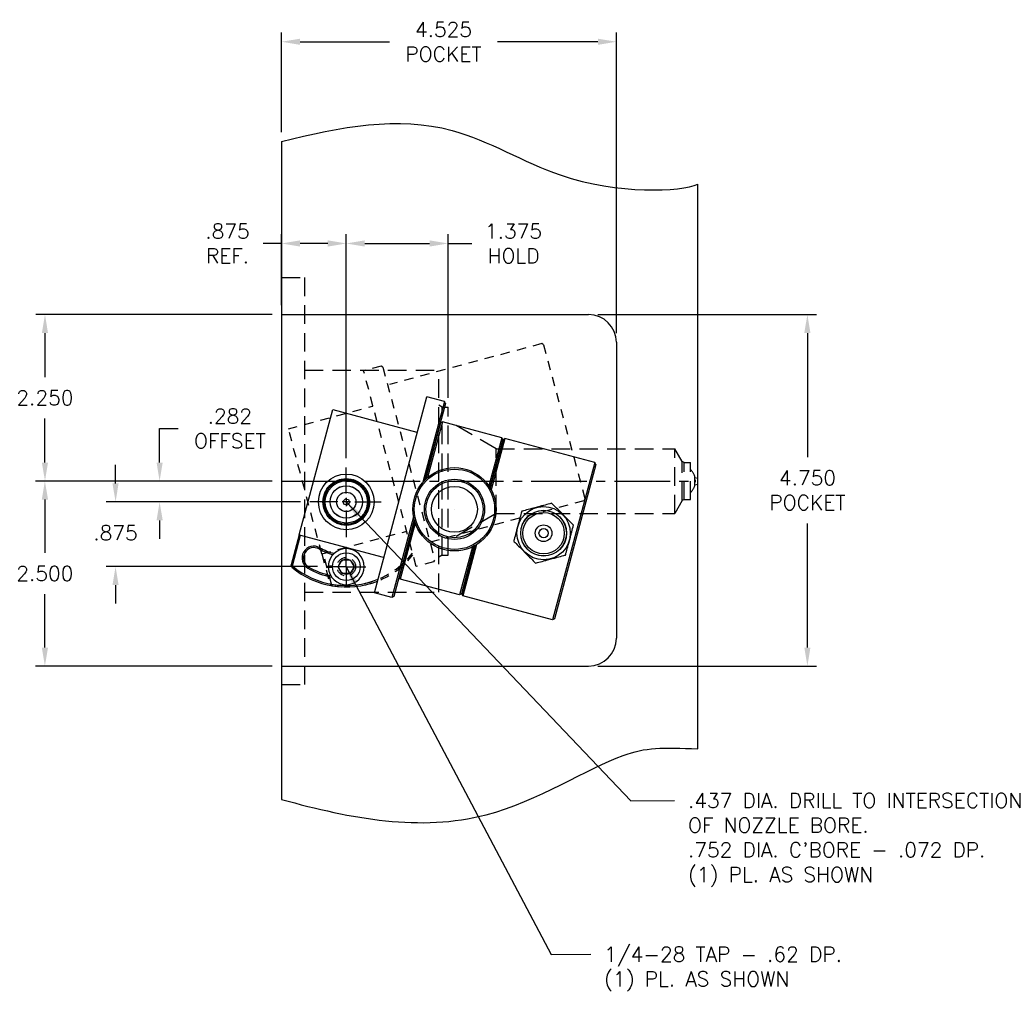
# Model space of a CAD drawing. Extents: x -55 to 76, y -100 to -24.
# Tile 22 of 22: x 55 to 68, y -44 to -31. Entities that reach past the tile are written whole.
import ezdxf

# ---------------------------------------------------------------- set-up
doc = ezdxf.new("R2010")
doc.units = 0
doc.header["$MEASUREMENT"] = 0
for name, pattern in [('CENTER2', [1.125, 0.75, -0.125, 0.125, -0.125]), ('HIDDEN', [0.375, 0.25, -0.125]), ('HIDDEN2', [0.1875, 0.125, -0.0625])]:
    doc.linetypes.add(name, pattern=pattern)
doc.layers.get('DEFPOINTS').update_dxf_attribs({"linetype": 'CONTINUOUS'})
for name, color, linetype in [('BORE_HIDDEN', 1, 'HIDDEN'), ('CP_TAPS_CENTER', 1, 'CENTER2'), ('CP_TAPS_HIDDEN', 1, 'HIDDEN2'), ('CP_TAPS_SOLID', 1, 'CONTINUOUS'), ('DIMENSIONS', 4, 'CONTINUOUS'), ('DSCV_BORE_CENTER', 22, 'CENTER2'), ('DSCV_BORE_SOLID', 1, 'CONTINUOUS'), ('HYD_FITTING', 4, 'CONTINUOUS'), ('NP_SHAPE_SOLID', 6, 'CONTINUOUS'), ('SCV_HYD_CYL_SHAPE', 3, 'CONTINUOUS')]:
    doc.layers.add(name, color=color, linetype=linetype)
doc.styles.add('ROMANS', font='romans.shx')
doc.dimstyles.new('CATALOG', dxfattribs={"dimscale": 2, "dimtxt": 0.1, "dimasz": 0.125, "dimexe": 0.0625, "dimexo": 0.0625, "dimgap": 0.09, "dimtad": 0, "dimtih": 1, "dimtoh": 1, "dimdec": 3, "dimzin": 4, "dimdsep": 46, "dimtxsty": 'ROMANS', "dimcen": 0, "dimclrd": 256, "dimclre": 256, "dimclrt": 256, "dimadec": 0, "dimazin": 0, "dimtfac": 0.7, "dimtdec": 3, "dimtofl": 0, "dimtmove": 0, "dimatfit": 3, "dimfxl": 1, "dimtolj": 1, "dimtzin": 4, "dimlwd": -1, "dimlwe": -1, "dimarcsym": 0})

# ---------------------------------------------------------------- blocks, each defined once
blk = doc.blocks.new('*D115')
at = {"layer": 'DEFPOINTS', "color": 0}
for p in [(59.507, -33.978), (60.882, -36.188), (59.507, -37.004)]:
    blk.add_point(p, dxfattribs=at)
at = {"layer": 'DIMENSIONS'}
for p, q in [((59.507, -36.879), (59.507, -33.853)), ((60.882, -36.063), (60.882, -33.853)), ((59.757, -33.978), (60.632, -33.978)), ((60.882, -33.978), (61.202, -33.978))]:
    blk.add_line(p, q, dxfattribs=at)
for points in [[(59.757, -33.936), (59.757, -34.02), (59.507, -33.978)], [(60.632, -33.936), (60.632, -34.02), (60.882, -33.978)]]:
    blk.add_solid(points, dxfattribs=at)
at = {"layer": 'DIMENSIONS', "insert": (61.767, -33.978), "char_height": 0.2, "attachment_point": 5, "style": 'ROMANS'}
blk.add_mtext('\\A1;1.375 \\PHOLD', dxfattribs=at)
blk = doc.blocks.new('*D116')
at = {"layer": 'DEFPOINTS', "color": 0}
for p in [(58.632, -37.188), (56.984, -37.47), (59.014, -37.47)]:
    blk.add_point(p, dxfattribs=at)
at = {"layer": 'DIMENSIONS'}
for p, q in [((56.984, -36.938), (56.984, -36.479)), ((56.984, -36.479), (57.234, -36.479)), ((58.507, -37.188), (56.859, -37.188)), ((58.889, -37.47), (56.859, -37.47)), ((56.984, -37.72), (56.984, -37.97))]:
    blk.add_line(p, q, dxfattribs=at)
for points in [[(56.943, -36.938), (57.026, -36.938), (56.984, -37.188)], [(56.943, -37.72), (57.026, -37.72), (56.984, -37.47)]]:
    blk.add_solid(points, dxfattribs=at)
at = {"layer": 'DIMENSIONS', "insert": (57.933, -36.479), "char_height": 0.2, "attachment_point": 5, "style": 'ROMANS'}
blk.add_mtext('\\A1;.282 \\POFFSET', dxfattribs=at)
blk = doc.blocks.new('*D117')
at = {"layer": 'DEFPOINTS', "color": 0}
for p in [(59.014, -37.47), (56.389, -38.345), (59.241, -38.345)]:
    blk.add_point(p, dxfattribs=at)
at = {"layer": 'DIMENSIONS'}
for p, q in [((56.389, -37.22), (56.389, -36.97)), ((58.889, -37.47), (56.264, -37.47)), ((59.116, -38.345), (56.264, -38.345)), ((56.389, -38.595), (56.389, -38.845))]:
    blk.add_line(p, q, dxfattribs=at)
for points in [[(56.347, -37.22), (56.43, -37.22), (56.389, -37.47)], [(56.347, -38.595), (56.43, -38.595), (56.389, -38.345)]]:
    blk.add_solid(points, dxfattribs=at)
at = {"layer": 'DIMENSIONS', "insert": (56.389, -37.889), "char_height": 0.2, "attachment_point": 5, "style": 'ROMANS'}
blk.add_mtext('\\A1;.875 ', dxfattribs=at)
blk = doc.blocks.new('*D120')
at = {"layer": 'DEFPOINTS', "color": 0}
for p in [(58.632, -33.978), (58.632, -34.938), (59.507, -37.004)]:
    blk.add_point(p, dxfattribs=at)
at = {"layer": 'DIMENSIONS'}
for p, q in [((58.632, -34.813), (58.632, -33.853)), ((59.507, -36.879), (59.507, -33.853)), ((58.632, -33.978), (58.382, -33.978)), ((59.257, -33.978), (58.882, -33.978))]:
    blk.add_line(p, q, dxfattribs=at)
for points in [[(58.882, -33.936), (58.882, -34.02), (58.632, -33.978)], [(59.257, -33.936), (59.257, -34.02), (59.507, -33.978)]]:
    blk.add_solid(points, dxfattribs=at)
at = {"layer": 'DIMENSIONS', "insert": (57.902, -33.978), "char_height": 0.2, "attachment_point": 5, "style": 'ROMANS'}
blk.add_mtext('\\A1;.875 \\PREF.', dxfattribs=at)
blk = doc.blocks.new('*D122')
at = {"layer": 'DEFPOINTS', "color": 0}
for p in [(58.632, -31.252), (58.632, -32.6), (63.157, -35.313)]:
    blk.add_point(p, dxfattribs=at)
at = {"layer": 'DIMENSIONS'}
for p, q in [((58.632, -32.475), (58.632, -31.127)), ((63.157, -35.188), (63.157, -31.127)), ((58.882, -31.252), (60.092, -31.252)), ((62.907, -31.252), (61.548, -31.252))]:
    blk.add_line(p, q, dxfattribs=at)
for points in [[(58.882, -31.211), (58.882, -31.294), (58.632, -31.252)], [(62.907, -31.211), (62.907, -31.294), (63.157, -31.252)]]:
    blk.add_solid(points, dxfattribs=at)
at = {"layer": 'DIMENSIONS', "insert": (60.82, -31.252), "char_height": 0.2, "attachment_point": 5, "style": 'ROMANS'}
blk.add_mtext('\\A1;4.525 \\PPOCKET', dxfattribs=at)
blk = doc.blocks.new('*D123')
at = {"layer": 'DEFPOINTS', "color": 0}
for p in [(58.632, -34.938), (55.435, -37.188), (58.632, -37.188)]:
    blk.add_point(p, dxfattribs=at)
at = {"layer": 'DIMENSIONS'}
for p, q in [((58.507, -34.938), (55.31, -34.938)), ((55.435, -35.188), (55.435, -35.783)), ((55.435, -36.938), (55.435, -36.343)), ((58.507, -37.188), (55.31, -37.188))]:
    blk.add_line(p, q, dxfattribs=at)
for points in [[(55.393, -35.188), (55.476, -35.188), (55.435, -34.938)], [(55.393, -36.938), (55.476, -36.938), (55.435, -37.188)]]:
    blk.add_solid(points, dxfattribs=at)
at = {"layer": 'DIMENSIONS', "insert": (55.435, -36.063), "char_height": 0.2, "attachment_point": 5, "style": 'ROMANS'}
blk.add_mtext('\\A1;2.250 ', dxfattribs=at)
blk = doc.blocks.new('*D124')
at = {"layer": 'DEFPOINTS', "color": 0}
for p in [(58.632, -37.188), (55.434, -39.688), (58.632, -39.688)]:
    blk.add_point(p, dxfattribs=at)
at = {"layer": 'DIMENSIONS'}
for p, q in [((58.507, -37.188), (55.309, -37.188)), ((55.434, -37.438), (55.434, -38.158)), ((55.434, -39.438), (55.434, -38.718)), ((58.507, -39.688), (55.309, -39.688))]:
    blk.add_line(p, q, dxfattribs=at)
for points in [[(55.392, -37.438), (55.476, -37.438), (55.434, -37.188)], [(55.392, -39.438), (55.476, -39.438), (55.434, -39.688)]]:
    blk.add_solid(points, dxfattribs=at)
at = {"layer": 'DIMENSIONS', "insert": (55.434, -38.438), "char_height": 0.2, "attachment_point": 5, "style": 'ROMANS'}
blk.add_mtext('\\A1;2.500 ', dxfattribs=at)
blk = doc.blocks.new('*D125')
at = {"layer": 'DEFPOINTS', "color": 0}
for p in [(62.782, -34.938), (62.782, -39.688), (65.738, -39.688)]:
    blk.add_point(p, dxfattribs=at)
at = {"layer": 'DIMENSIONS'}
for p, q in [((62.907, -34.938), (65.863, -34.938)), ((65.738, -35.188), (65.738, -36.867)), ((65.738, -39.438), (65.738, -37.76)), ((62.907, -39.688), (65.863, -39.688))]:
    blk.add_line(p, q, dxfattribs=at)
for points in [[(65.696, -35.188), (65.779, -35.188), (65.738, -34.938)], [(65.696, -39.438), (65.779, -39.438), (65.738, -39.688)]]:
    blk.add_solid(points, dxfattribs=at)
at = {"layer": 'DIMENSIONS', "insert": (65.738, -37.313), "char_height": 0.2, "attachment_point": 5, "style": 'ROMANS'}
blk.add_mtext('\\A1;4.750 \\PPOCKET', dxfattribs=at)

msp = doc.modelspace()

# ---------------------------------------------------------------- linework, layer by layer
at = {"layer": 'BORE_HIDDEN'}
for p, q in [((58.63177, -34.43848), (58.94477, -34.43848)), ((58.94477, -39.93848), (58.94477, -34.43848)), ((58.94477, -35.68848), (60.75677, -35.68848)), ((60.75677, -38.68848), (60.75677, -35.68848)), ((60.80177, -36.18798), (60.75677, -36.162)), ((60.80177, -36.18798), (60.88177, -36.18798)), ((60.80177, -38.18898), (60.80177, -36.18798)), ((60.88177, -38.18898), (60.88177, -36.18798)), ((61.53177, -36.75098), (60.88177, -36.3757)), ((61.53177, -36.75098), (63.94677, -36.75098)), ((61.53177, -37.62598), (61.53177, -36.75098)), ((63.94677, -37.62598), (63.94677, -36.75098)), ((64.04643, -36.9236), (63.94677, -36.75098)), ((64.07177, -36.93823), (64.04643, -36.9236)), ((64.04643, -37.45336), (64.04643, -36.9236)), ((64.07177, -36.93823), (64.15677, -36.93823)), ((64.07177, -37.43873), (64.07177, -36.93823)), ((64.15677, -37.43873), (64.15677, -36.93823)), ((64.21895, -37.13835), (64.25677, -37.14848)), ((64.21895, -37.23862), (64.21895, -37.13835)), ((64.21895, -37.23862), (64.25677, -37.22848)), ((64.04643, -37.45336), (63.94677, -37.62598)), ((64.07177, -37.43873), (64.04643, -37.45336)), ((64.07177, -37.43873), (64.15677, -37.43873)), ((61.53177, -37.62598), (60.88177, -38.00126)), ((61.53177, -37.62598), (63.94677, -37.62598)), ((60.80177, -38.18898), (60.75677, -38.21496)), ((60.80177, -38.18898), (60.88177, -38.18898)), ((58.94477, -38.68848), (60.75677, -38.68848)), ((58.63177, -39.93848), (58.94477, -39.93848))]:
    msp.add_line(p, q, dxfattribs=at)
for start, end in [(13.233252, 46.409638), (313.590362, 346.766748), (355.919963, 3.947931)]:
    msp.add_arc((64.00577, -37.18848), 0.219, start, end, dxfattribs=at)
at = {"layer": 'CP_TAPS_CENTER'}
for q in [(59.50677, -38.07948), (59.24077, -38.34548), (59.50677, -38.61148), (59.77277, -38.34548)]:
    msp.add_line((59.50677, -38.34548), q, dxfattribs=at)
at = {"layer": 'CP_TAPS_HIDDEN'}
msp.add_circle((59.50677, -38.34548), 0.125, dxfattribs=at)
at = {"layer": 'CP_TAPS_SOLID'}
msp.add_circle((59.50677, -38.34548), 0.102, dxfattribs=at)
at = {"layer": 'DSCV_BORE_CENTER'}
msp.add_line((58.63177, -37.18848), (64.25677, -37.18848), dxfattribs=at)
at = {"layer": 'DSCV_BORE_SOLID'}
for p, q in [((59.50677, -37.35648), (59.50677, -37.0035)), ((59.39277, -37.47048), (59.01404, -37.47048)), ((59.56377, -37.47048), (59.44977, -37.47048)), ((59.50677, -37.41348), (59.50677, -37.52748)), ((59.62077, -37.47048), (59.97594, -37.47048)), ((59.50677, -37.58514), (59.50677, -37.94538))]:
    msp.add_line(p, q, dxfattribs=at)
for radius in [0.376, 0.2185]:
    msp.add_circle((59.50677, -37.47048), radius, dxfattribs=at)
at = {"layer": 'HYD_FITTING'}
for p, q in [((62.12065, -37.53183), (62.03823, -37.55392)), ((62.45977, -37.66687), (62.39943, -37.60653)), ((61.83417, -37.75796), (61.81207, -37.84044)), ((62.51236, -38.0281), (62.53447, -37.94558)), ((61.88673, -38.11912), (61.94716, -38.17956)), ((62.22581, -38.25422), (62.30837, -38.2321))]:
    msp.add_line(p, q, dxfattribs=at)
for centre, radius in [((60.96876, -37.57027), 0.56285), ((60.96876, -37.57027), 0.54285), ((60.96876, -37.57027), 0.4066), ((60.96876, -37.57027), 0.3866), ((60.96876, -37.57027), 0.31035), ((60.96876, -37.57027), 0.000264), ((60.96876, -37.57027), 0.000256), ((62.17327, -37.89302), 0.35998), ((62.17327, -37.89302), 0.31), ((62.17327, -37.89302), 0.30801), ((62.17327, -37.89302), 0.28001), ((62.17327, -37.89302), 0.1125), ((62.17327, -37.89302), 0.0625)]:
    msp.add_circle(centre, radius, dxfattribs=at)
for points, knots in [([(60.66557, -36.83562), (60.66481, -36.83844), (60.66387, -36.84099), (60.66156, -36.84558), (60.66022, -36.8475), (60.65797, -36.84978), (60.65713, -36.85044), (60.65629, -36.85095)], [-0.045803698, -0.045803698, -0.045803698, -0.045803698, -0.0340763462, -0.0340763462, -0.0216628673, -0.0216628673, -0.0144985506, -0.0144985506, -0.0144985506, -0.0144985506]), ([(61.51104, -37.061), (61.51027, -37.06391), (61.50929, -37.06653), (61.50695, -37.07119), (61.50559, -37.07311), (61.50336, -37.07538), (61.50253, -37.07604), (61.5017, -37.07654)], [-0.0461440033, -0.0461440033, -0.0461440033, -0.0461440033, -0.0341139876, -0.0341139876, -0.0215665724, -0.0215665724, -0.0144971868, -0.0144971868, -0.0144971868, -0.0144971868]), ([(62.2816, -37.4887), (62.27479, -37.49053), (62.2656, -37.49299), (62.23099, -37.50226), (62.20079, -37.51036), (62.15357, -37.52301), (62.13694, -37.52747), (62.12065, -37.53183)], [-0.205897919, -0.205897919, -0.205897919, -0.205897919, -0.177422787, -0.177422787, -0.088711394, -0.088711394, -0.041175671, -0.041175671, -0.041175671, -0.041175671]), ([(62.39943, -37.60653), (62.38751, -37.59461), (62.37533, -37.58243), (62.34077, -37.54786), (62.31866, -37.52575), (62.29332, -37.50042), (62.28659, -37.49369), (62.2816, -37.4887)], [0.041179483, 0.041179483, 0.041179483, 0.041179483, 0.088711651, 0.088711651, 0.177423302, 0.177423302, 0.205898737, 0.205898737, 0.205898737, 0.205898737]), ([(61.87729, -37.59704), (61.87546, -37.60385), (61.873, -37.61304), (61.86373, -37.64764), (61.85564, -37.67785), (61.84299, -37.72506), (61.83853, -37.74168), (61.83417, -37.75796)], [-0.205887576, -0.205887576, -0.205887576, -0.205887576, -0.177426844, -0.177426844, -0.088713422, -0.088713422, -0.041205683, -0.041205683, -0.041205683, -0.041205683]), ([(62.03823, -37.55392), (62.02195, -37.55828), (62.00531, -37.56274), (61.95809, -37.57539), (61.92789, -37.58348), (61.89329, -37.59275), (61.8841, -37.59522), (61.87729, -37.59704)], [0.041175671, 0.041175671, 0.041175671, 0.041175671, 0.088711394, 0.088711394, 0.177422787, 0.177422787, 0.205881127, 0.205881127, 0.205881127, 0.205881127]), ([(62.57758, -37.78468), (62.57259, -37.7797), (62.56587, -37.77297), (62.54054, -37.74764), (62.51843, -37.72553), (62.48386, -37.69096), (62.47169, -37.67879), (62.45977, -37.66687)], [-0.205877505, -0.205877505, -0.205877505, -0.205877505, -0.177423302, -0.177423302, -0.088711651, -0.088711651, -0.041179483, -0.041179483, -0.041179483, -0.041179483]), ([(62.53447, -37.94558), (62.53883, -37.92931), (62.54328, -37.9127), (62.55593, -37.86549), (62.56402, -37.83528), (62.57329, -37.80068), (62.57575, -37.79149), (62.57758, -37.78468)], [0.041220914, 0.041220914, 0.041220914, 0.041220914, 0.088714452, 0.088714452, 0.177428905, 0.177428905, 0.205886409, 0.205886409, 0.205886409, 0.205886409]), ([(61.81207, -37.84044), (61.80771, -37.85672), (61.80326, -37.87334), (61.79061, -37.92055), (61.78251, -37.95075), (61.77324, -37.98536), (61.77078, -37.99454), (61.76896, -38.00135)], [0.041205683, 0.041205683, 0.041205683, 0.041205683, 0.088713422, 0.088713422, 0.177426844, 0.177426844, 0.205877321, 0.205877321, 0.205877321, 0.205877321]), ([(61.76896, -38.00135), (61.77394, -38.00634), (61.78066, -38.01306), (61.806, -38.03839), (61.82811, -38.0605), (61.86266, -38.09506), (61.87482, -38.10722), (61.88673, -38.11912)], [-0.205885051, -0.205885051, -0.205885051, -0.205885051, -0.177431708, -0.177431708, -0.088715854, -0.088715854, -0.041241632, -0.041241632, -0.041241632, -0.041241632]), ([(62.46924, -38.18899), (62.47107, -38.18218), (62.47353, -38.173), (62.4828, -38.1384), (62.49089, -38.10819), (62.50354, -38.06099), (62.508, -38.04437), (62.51236, -38.0281)], [-0.205876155, -0.205876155, -0.205876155, -0.205876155, -0.177428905, -0.177428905, -0.088714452, -0.088714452, -0.041220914, -0.041220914, -0.041220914, -0.041220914]), ([(61.94716, -38.17956), (61.95907, -38.19147), (61.97123, -38.20363), (62.00578, -38.23818), (62.02789, -38.26029), (62.05323, -38.28562), (62.05995, -38.29234), (62.06493, -38.29733)], [0.041241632, 0.041241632, 0.041241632, 0.041241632, 0.088715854, 0.088715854, 0.177431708, 0.177431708, 0.205881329, 0.205881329, 0.205881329, 0.205881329]), ([(62.06493, -38.29733), (62.07174, -38.2955), (62.08093, -38.29304), (62.11553, -38.28377), (62.14574, -38.27568), (62.19293, -38.26303), (62.20954, -38.25858), (62.22581, -38.25422)], [-0.205882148, -0.205882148, -0.205882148, -0.205882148, -0.177432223, -0.177432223, -0.088716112, -0.088716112, -0.041245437, -0.041245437, -0.041245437, -0.041245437]), ([(62.30837, -38.2321), (62.32463, -38.22774), (62.34124, -38.22329), (62.38844, -38.21064), (62.41865, -38.20255), (62.45325, -38.19328), (62.46243, -38.19082), (62.46924, -38.18899)], [0.041245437, 0.041245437, 0.041245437, 0.041245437, 0.088716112, 0.088716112, 0.177432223, 0.177432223, 0.20588143, 0.20588143, 0.20588143, 0.20588143])]:
    msp.add_open_spline(points, degree=3, knots=knots, dxfattribs=at)
at = {"layer": 'NP_SHAPE_SOLID'}
for p, q in [((58.63177, -32.59982), (58.63177, -41.49105)), ((64.25677, -40.80853), (64.25677, -33.17734)), ((58.63177, -34.93848), (62.78177, -34.93848)), ((63.15677, -35.31348), (63.15677, -39.31348)), ((58.63177, -39.68848), (62.78177, -39.68848))]:
    msp.add_line(p, q, dxfattribs=at)
for centre, start, end in [((62.78177, -35.31348), 0, 90), ((62.78177, -39.31348), 270, 0)]:
    msp.add_arc(centre, 0.375, start, end, dxfattribs=at)
for points, knots in [([(58.63177, -32.59982), (59.42339, -32.3998), (60.73929, -32.15101), (62.65005, -33.35104), (64.03262, -33.27742), (64.25677, -33.17734)], [0.40858497, 0.40858497, 0.40858497, 0.40858497, 2.73445584, 4.31473827, 6.82445363, 6.82445363, 6.82445363, 6.82445363]), ([(58.63177, -41.49105), (59.5788, -41.75257), (61.26231, -42.06907), (63.19052, -40.79104), (63.77854, -40.7841), (64.25677, -40.80853)], [0.74929177, 0.74929177, 0.74929177, 0.74929177, 3.5507136, 5.79092349, 7.20496218, 7.20496218, 7.20496218, 7.20496218])]:
    msp.add_open_spline(points, degree=3, knots=knots, dxfattribs=at)
at = {"layer": 'SCV_HYD_CYL_SHAPE', "color": 1, "linetype": 'HIDDEN2'}
for p, q in [((62.14828, -35.33194), (60.09086, -35.88322)), ((62.17278, -35.34608), (62.14828, -35.33194)), ((62.17278, -35.34608), (62.73183, -37.43248)), ((59.97751, -35.63407), (59.74086, -35.69748)), ((60.00201, -35.64821), (59.97751, -35.63407)), ((60.00201, -35.64821), (60.70082, -38.25621)), ((60.45002, -38.34412), (59.74086, -35.69748)), ((58.72435, -36.48232), (59.85932, -36.1782)), ((59.17729, -38.17269), (58.72435, -36.48232)), ((62.71768, -37.45698), (60.66026, -38.00826)), ((62.73183, -37.43248), (62.71768, -37.45698)), ((59.17729, -38.17269), (60.31225, -37.86857)), ((59.17729, -38.17269), (59.28667, -38.5809)), ((59.30789, -38.58284), (59.1966, -38.16751)), ((60.68668, -38.28071), (60.45002, -38.34412)), ((60.70082, -38.25621), (60.68668, -38.28071)), ((59.31152, -38.60379), (59.28667, -38.5809))]:
    msp.add_line(p, q, dxfattribs=at)
at = {"layer": 'SCV_HYD_CYL_SHAPE'}
for p, q in [((59.88683, -38.6987), (60.596, -36.05206)), ((60.83265, -36.11547), (60.596, -36.05206)), ((60.83265, -36.11547), (60.54079, -37.20469)), ((60.84679, -36.13997), (60.56997, -37.17307)), ((60.84679, -36.13997), (60.83265, -36.11547)), ((58.87033, -37.91387), (59.32326, -36.2235)), ((59.32326, -36.2235), (60.45822, -36.52761)), ((60.78174, -36.40206), (60.57701, -37.16613)), ((60.80623, -36.38792), (60.60437, -37.1413)), ((60.78174, -36.40206), (60.80623, -36.38792)), ((61.60795, -36.60274), (60.80623, -36.38792)), ((61.60795, -36.60274), (61.4337, -37.25305)), ((61.6221, -36.62724), (61.44835, -37.27567)), ((61.62693, -36.62853), (61.45194, -37.28159)), ((61.65142, -36.61439), (61.46597, -37.30649)), ((61.6221, -36.62724), (61.60795, -36.60274)), ((61.62693, -36.62853), (61.65142, -36.61439)), ((62.86366, -36.93921), (61.65142, -36.61439)), ((62.86366, -36.93921), (62.29425, -39.06424)), ((62.8778, -36.9637), (62.31875, -39.0501)), ((62.8778, -36.9637), (62.86366, -36.93921)), ((59.46327, -37.45883), (59.49511, -37.42698)), ((59.47493, -37.50233), (59.46327, -37.45883)), ((59.51842, -37.51398), (59.47493, -37.50233)), ((59.49511, -37.42698), (59.53861, -37.43864)), ((59.55027, -37.48214), (59.51842, -37.51398)), ((59.53861, -37.43864), (59.55027, -37.48214)), ((60.41534, -37.67289), (60.12349, -38.76211)), ((60.4248, -37.71487), (60.14798, -38.74797)), ((60.42742, -37.7244), (60.22269, -38.48846)), ((60.4387, -37.75958), (60.23683, -38.51296)), ((58.87033, -37.91387), (58.76095, -38.32208)), ((58.77836, -38.33438), (58.88965, -37.91904)), ((58.87033, -37.91387), (60.00529, -38.21798)), ((61.26747, -38.04732), (61.08202, -38.73943)), ((61.2128, -38.07746), (61.03855, -38.72778)), ((61.23679, -38.06521), (61.06305, -38.71364)), ((61.24286, -38.06187), (61.06788, -38.71493)), ((59.39823, -38.34548), (59.4525, -38.25148)), ((59.4525, -38.25148), (59.56104, -38.25148)), ((59.56104, -38.25148), (59.61531, -38.34548)), ((58.77103, -38.35433), (58.76095, -38.32208)), ((59.26359, -38.33308), (59.31968, -38.33308)), ((59.31968, -38.35788), (59.26359, -38.35788)), ((59.4525, -38.43948), (59.39823, -38.34548)), ((59.56104, -38.43948), (59.4525, -38.43948)), ((59.61531, -38.34548), (59.56104, -38.43948)), ((60.22269, -38.48846), (60.23683, -38.51296)), ((61.03855, -38.72778), (60.23683, -38.51296)), ((60.12349, -38.76211), (59.88683, -38.6987)), ((61.06305, -38.71364), (61.03855, -38.72778)), ((61.06788, -38.71493), (61.08202, -38.73943)), ((60.14798, -38.74797), (60.12349, -38.76211)), ((62.29425, -39.06424), (61.08202, -38.73943)), ((62.31875, -39.0501), (62.29425, -39.06424))]:
    msp.add_line(p, q, dxfattribs=at)
for centre, radius in [((59.50677, -37.47048), 0.315), ((59.50677, -37.47048), 0.3125), ((59.50677, -37.47048), 0.3), ((59.50677, -37.47048), 0.285), ((59.50677, -37.47048), 0.219), ((59.50677, -37.47048), 0.131), ((59.50677, -38.34548), 0.1875)]:
    msp.add_circle(centre, radius, dxfattribs=at)
at = {"layer": 'SCV_HYD_CYL_SHAPE', "color": 1, "linetype": 'HIDDEN2'}
msp.add_circle((59.50677, -37.47048), 0.315, dxfattribs=at)
for centre, radius, start, end in [((59.85673, -36.16854), 0.01, 285, 15), ((60.31484, -37.87823), 0.01, 15, 105), ((59.50677, -37.47048), 1.13, 259.863339, 322.31486), ((59.50677, -37.47048), 1.15, 260.224886, 321.559138)]:
    msp.add_arc(centre, radius, start, end, dxfattribs=at)
at = {"layer": 'SCV_HYD_CYL_SHAPE'}
for centre, radius, start, end in [((60.46081, -36.51795), 0.01, 255, 345), ((60.73766, -36.52794), 0.01, 285, 345), ((61.58297, -36.75393), 0.01, 285, 345), ((59.06927, -38.22825), 0.1605, 60, 240), ((59.06927, -38.22825), 0.1405, 60, 240), ((59.50677, -37.47048), 0.7345, 240, 255.749605), ((59.50677, -37.47048), 0.7145, 240, 256.70089), ((59.50677, -38.34548), 0.2435, 182.918994, 177.081006), ((60.0027, -38.22764), 0.01, 345, 75), ((59.50677, -37.47048), 1.15, 230.224886, 291.559138), ((59.50677, -37.47048), 1.13, 229.863339, 292.31486), ((59.50677, -37.47048), 1.0355, 240, 258.960605), ((59.50677, -37.47048), 1.0155, 240, 257.889233), ((60.24745, -38.35741), 0.01, 345, 45), ((61.09251, -38.58436), 0.01, 345, 45)]:
    msp.add_arc(centre, radius, start, end, dxfattribs=at)
for points, knots in [([(60.68105, -36.75853), (60.68156, -36.75875), (60.68204, -36.75897), (60.68357, -36.75978), (60.68438, -36.76043), (60.6851, -36.76183), (60.68516, -36.76251), (60.68495, -36.7633)], [-0.0882765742, -0.0882765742, -0.0882765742, -0.0882765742, -0.0822895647, -0.0822895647, -0.0674595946, -0.0674595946, -0.0557187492, -0.0557187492, -0.0557187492, -0.0557187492]), ([(61.5262, -36.98511), (61.52679, -36.98536), (61.52734, -36.98563), (61.52892, -36.98655), (61.52969, -36.98726), (61.53023, -36.98872), (61.53024, -36.98937), (61.53004, -36.99009)], [-0.121900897, -0.121900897, -0.121900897, -0.121900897, -0.1118059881, -0.1118059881, -0.0890981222, -0.0890981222, -0.0740337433, -0.0740337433, -0.0740337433, -0.0740337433]), ([(60.33849, -38.03699), (60.33886, -38.03766), (60.33918, -38.03842), (60.34011, -38.04138), (60.34039, -38.04401), (60.34006, -38.0495), (60.3396, -38.05215), (60.33886, -38.0549)], [-0.0878741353, -0.0878741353, -0.0878741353, -0.0878741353, -0.0821447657, -0.0821447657, -0.0675263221, -0.0675263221, -0.0555543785, -0.0555543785, -0.0555543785, -0.0555543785]), ([(60.31948, -38.12723), (60.31926, -38.12805), (60.31885, -38.12862), (60.31757, -38.12939), (60.3167, -38.12955), (60.31506, -38.12955), (60.31441, -38.1295), (60.31372, -38.12941)], [-0.04580648, -0.04580648, -0.04580648, -0.04580648, -0.034147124, -0.034147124, -0.0216968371, -0.0216968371, -0.0144692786, -0.0144692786, -0.0144692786, -0.0144692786]), ([(61.18344, -38.26433), (61.18388, -38.26513), (61.18425, -38.26605), (61.18517, -38.26943), (61.18537, -38.2723), (61.18483, -38.27778), (61.18439, -38.28008), (61.18376, -38.28246)], [-0.1219008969, -0.1219008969, -0.1219008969, -0.1219008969, -0.1118059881, -0.1118059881, -0.0890981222, -0.0890981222, -0.0740337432, -0.0740337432, -0.0740337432, -0.0740337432]), ([(61.16476, -38.35337), (61.16452, -38.35425), (61.16408, -38.35487), (61.16276, -38.35569), (61.16188, -38.35587), (61.16025, -38.35589), (61.15961, -38.35584), (61.15894, -38.35576)], [-0.0461440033, -0.0461440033, -0.0461440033, -0.0461440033, -0.0341139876, -0.0341139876, -0.0215665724, -0.0215665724, -0.0144971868, -0.0144971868, -0.0144971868, -0.0144971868])]:
    msp.add_open_spline(points, degree=3, knots=knots, dxfattribs=at)
for points in [[(58.76095, -38.32208), (58.76675, -38.32618), (58.77255, -38.33028), (58.77836, -38.33438)], [(58.77836, -38.33438), (58.77588, -38.34101), (58.77343, -38.34766), (58.77103, -38.35433)]]:
    msp.add_open_spline(points, degree=3, dxfattribs=at)
at = {"layer": 'SCV_HYD_CYL_SHAPE', "color": 1, "linetype": 'HIDDEN2'}
for points in [[(59.28667, -38.5809), (59.29374, -38.58155), (59.30082, -38.5822), (59.30789, -38.58284)], [(59.30789, -38.58284), (59.30906, -38.58982), (59.31027, -38.59681), (59.31152, -38.60379)]]:
    msp.add_open_spline(points, degree=3, dxfattribs=at)

# ---------------------------------------------------------------- texts
at = {"layer": 'DIMENSIONS', "char_height": 0.2, "attachment_point": 1, "style": 'ROMANS'}
for s, insert in [(".437 DIA. DRILL TO INTERSECTION\\POF NOZZLE BORE.\\P.752 DIA. C'BORE - .072 DP.\\P(1) PL. AS SHOWN", (64.12419, -41.4064)), ('1/4-28 TAP - .62 DP.\\P(1) PL. AS SHOWN', (62.99078, -43.48332))]:
    msp.add_mtext(s, dxfattribs=dict(at, insert=insert))

# ---------------------------------------------------------------- dimensions: what is measured, and where the dimension line sits
at = {"layer": 'DIMENSIONS'}
for base, p1, p2, text, picture, middle in [((58.63177, -31.25231), (63.15677, -35.31348), (58.63177, -32.59982), '<>\\PPOCKET', '*D122', (60.81993, -31.25231)), ((58.63177, -33.97806), (59.50677, -37.0035), (58.63177, -34.93848), '<>\\PREF.', '*D120', (57.90177, -33.97806)), ((59.50677, -33.97806), (60.88177, -36.18798), (59.50677, -37.0035), '<>\\PHOLD', '*D115', (61.76735, -33.97806))]:
    dim = msp.add_linear_dim(base=base, p1=p1, p2=p2, text=text, dimstyle='CATALOG', override={"dimpost": ' '}, dxfattribs=at)
    dim.commit()
    dim.dimension.update_dxf_attribs({"geometry": picture, "text_midpoint": middle, "dimtype": 160})
for base, p1, p2, picture, middle in [((55.43483, -37.18848), (58.63177, -34.93848), (58.63177, -37.18848), '*D123', (55.43483, -36.06348)), ((55.43404, -39.68848), (58.63177, -37.18848), (58.63177, -39.68848), '*D124', (55.43404, -38.43848))]:
    dim = msp.add_linear_dim(base=base, p1=p1, p2=p2, angle=90, dimstyle='CATALOG', override={"dimpost": ' '}, dxfattribs=at)
    dim.commit()
    dim.dimension.update_dxf_attribs({"geometry": picture, "text_midpoint": middle})
dim = msp.add_linear_dim(base=(65.73751, -39.68848), p1=(62.78177, -34.93848), p2=(62.78177, -39.68848), angle=90, text='<>\\PPOCKET', dimstyle='CATALOG', override={"dimpost": ' '}, dxfattribs=at)
dim.commit()
dim.dimension.update_dxf_attribs({"geometry": '*D125', "text_midpoint": (65.73751, -37.31348)})
dim = msp.add_linear_dim(base=(56.9842, -37.47048), p1=(58.63177, -37.18848), p2=(59.01404, -37.47048), angle=90, text='<>\\POFFSET', dimstyle='CATALOG', override={"dimpost": ' '}, dxfattribs=at)
dim.commit()
dim.dimension.update_dxf_attribs({"geometry": '*D116', "text_midpoint": (57.93325, -36.47929), "dimtype": 160})
dim = msp.add_linear_dim(base=(56.38868, -38.34548), p1=(59.01404, -37.47048), p2=(59.24077, -38.34548), angle=90, dimstyle='CATALOG', override={"dimpost": ' '}, dxfattribs=at)
dim.commit()
dim.dimension.update_dxf_attribs({"geometry": '*D117', "text_midpoint": (56.38868, -37.88913), "dimtype": 160})

# ---------------------------------------------------------------- leaders
at = {"layer": 'DIMENSIONS', "annotation_type": 0, "has_hookline": 1, "hookline_direction": 1}
for points, text_width in [([(59.50677, -37.47048), (63.35177, -41.50942), (63.94419, -41.5064)], 5.13333), ([(59.50677, -38.34548), (62.2748, -43.58748), (62.81078, -43.58332)], 3.66667)]:
    msp.add_leader(points, dimstyle='CATALOG', override={"dimgap": 0.09, "dimtad": 0}, dxfattribs=dict(at, text_width=text_width))

doc.saveas('drawing.dxf')
